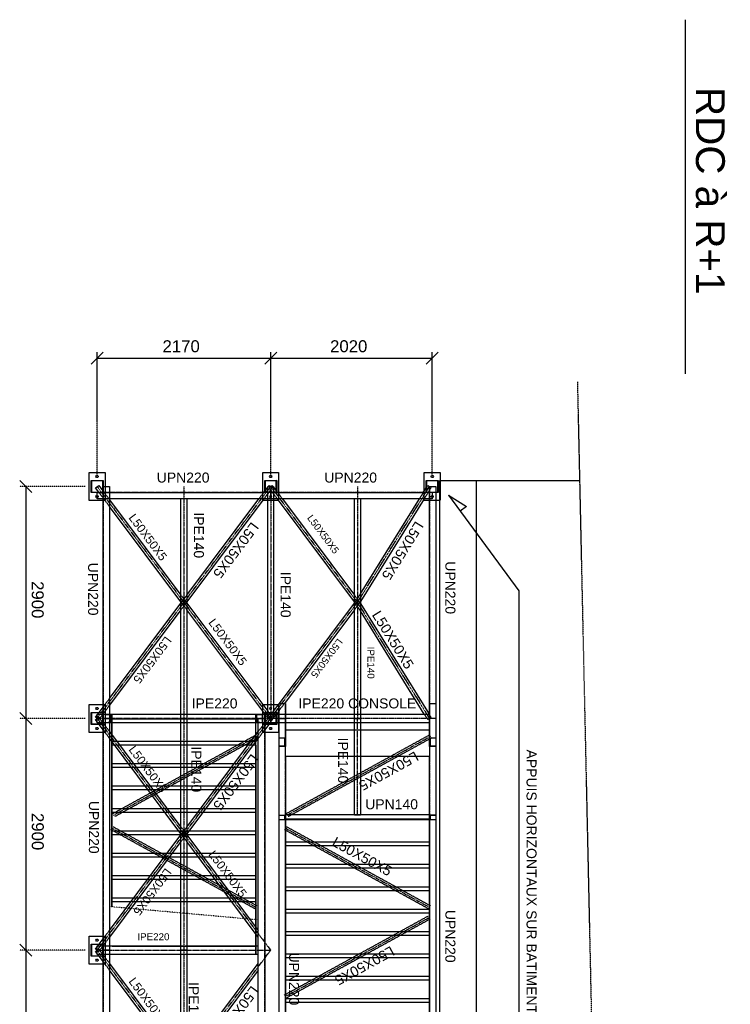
# Model space of a CAD drawing. Header units: millimetres. Extents: x -6159 to 201309, y -25780 to 10326.
# Tile 36 of 128: x 32695 to 33583, y -23142 to -21910. Entities that reach past the tile are written whole.
import ezdxf

# ---------------------------------------------------------------- set-up
doc = ezdxf.new("R2010")
doc.units = ezdxf.units.MM
for name, pattern in [('CENTER', [2, 1.25, -0.25, 0.25, -0.25]), ('DASHED', [0.75, 0.5, -0.25]), ('DOTTED', [0.3, 0.05, -0.25]), ('PHANTOM', [2.5, 1.25, -0.25, 0.25, -0.25, 0.25, -0.25])]:
    doc.linetypes.add(name, pattern=pattern)
for name, color, linetype in [('STRUCAD_01', 4, 'Continuous'), ('STRUCAD_05', 5, 'CENTER'), ('STRUCAD_10', 7, 'DASHED'), ('STRUCAD_15', 7, 'PHANTOM'), ('STRUCADDIM', 7, 'Continuous'), ('STRUCADDTX', 3, 'Continuous'), ('STRUCADSTK', 2, 'Continuous')]:
    doc.layers.add(name, color=color, linetype=linetype)
doc.styles.get("Standard").update_dxf_attribs({"font": 'arial.ttf'})

msp = doc.modelspace()

# ---------------------------------------------------------------- linework, layer by layer
at = {"layer": 'STRUCAD_01', "color": 4, "linetype": 'Continuous'}
for p, q in [((33526.863, -21910.257), (33526.863, -22353.247)), ((32781.543, -22511.727), (32781.543, -22476.727)), ((32781.543, -22476.727), (32801.543, -22476.727)), ((32784.043, -22501.727), (32784.043, -22486.727)), ((32784.043, -22486.727), (32799.043, -22486.727)), ((32798.543, -22487.227), (32784.543, -22487.227)), ((32784.543, -22487.227), (32784.543, -22501.227)), ((32790.103, -22481.727), (32790.823, -22480.482)), ((32790.823, -22482.972), (32790.103, -22481.727)), ((32790.823, -22480.482), (32792.263, -22480.482)), ((32792.263, -22482.972), (32790.823, -22482.972)), ((32792.263, -22480.482), (32792.983, -22481.727)), ((32792.983, -22481.727), (32792.263, -22482.972)), ((32799.043, -22486.727), (32798.543, -22487.227)), ((32798.543, -22487.227), (32799.043, -22486.727)), ((32798.543, -22501.227), (32798.543, -22487.227)), ((32799.043, -22486.727), (32799.043, -22501.727)), ((32801.543, -22476.727), (32801.543, -22494.227)), ((32998.543, -22501.727), (32998.543, -22476.727)), ((32998.543, -22476.727), (33018.543, -22476.727)), ((33001.043, -22501.727), (33001.043, -22486.727)), ((33001.043, -22486.727), (33016.043, -22486.727)), ((33015.543, -22487.227), (33001.543, -22487.227)), ((33001.543, -22487.227), (33001.543, -22501.227)), ((33007.103, -22481.727), (33007.823, -22480.482)), ((33007.823, -22482.972), (33007.103, -22481.727)), ((33007.823, -22480.482), (33009.263, -22480.482)), ((33009.263, -22482.972), (33007.823, -22482.972)), ((33009.263, -22480.482), (33009.983, -22481.727)), ((33009.983, -22481.727), (33009.263, -22482.972)), ((33016.043, -22486.727), (33015.543, -22487.227)), ((33015.543, -22487.227), (33016.043, -22486.727)), ((33015.543, -22501.227), (33015.543, -22487.227)), ((33016.043, -22486.727), (33016.043, -22501.727)), ((33018.543, -22476.727), (33018.543, -22501.727)), ((33200.543, -22499.957), (33200.543, -22476.727)), ((33200.543, -22476.727), (33220.543, -22476.727)), ((33203.043, -22501.727), (33203.043, -22486.727)), ((33203.043, -22486.727), (33218.043, -22486.727)), ((33217.543, -22487.227), (33203.543, -22487.227)), ((33203.543, -22487.227), (33203.543, -22501.227)), ((33209.103, -22481.727), (33209.823, -22480.482)), ((33209.823, -22482.972), (33209.103, -22481.727)), ((33209.823, -22480.482), (33211.263, -22480.482)), ((33211.263, -22482.972), (33209.823, -22482.972)), ((33211.263, -22480.482), (33211.983, -22481.727)), ((33211.983, -22481.727), (33211.263, -22482.972)), ((33218.043, -22486.727), (33217.543, -22487.227)), ((33217.543, -22487.227), (33218.043, -22486.727)), ((33217.543, -22501.227), (33217.543, -22487.227)), ((33218.043, -22486.727), (33218.043, -22501.727)), ((33220.043, -24527.327), (33220.043, -22486.727)), ((33220.043, -22486.727), (33394.843, -22486.727)), ((33220.543, -22476.727), (33220.543, -22486.727)), ((32789.543, -22495.727), (32793.543, -22492.727)), ((32793.658, -22501.227), (32789.543, -22495.727)), ((32793.543, -22492.727), (32798.543, -22499.407)), ((32799.043, -22494.227), (32807.043, -22494.227)), ((32807.043, -22494.227), (32807.043, -22784.227)), ((32999.808, -22501.727), (33001.043, -22500.077)), ((33001.543, -22499.407), (33004.893, -22494.932)), ((33004.893, -22494.227), (33012.193, -22494.227)), ((33004.893, -22501.227), (33004.893, -22494.227)), ((33005.423, -22494.227), (33006.543, -22492.727)), ((33006.543, -22492.727), (33008.543, -22494.227)), ((33008.543, -22494.227), (33010.543, -22492.727)), ((33010.543, -22492.727), (33011.663, -22494.227)), ((33012.193, -22494.227), (33012.193, -22501.227)), ((33012.193, -22494.932), (33015.543, -22499.407)), ((33016.043, -22500.077), (33017.278, -22501.727)), ((33199.443, -22501.727), (33203.043, -22495.932)), ((33203.543, -22495.127), (33204.918, -22492.907)), ((33204.918, -22492.907), (33207.043, -22494.227)), ((33207.043, -22498.967), (33205.643, -22501.227)), ((33207.043, -22494.227), (33215.043, -22494.227)), ((33207.043, -22501.227), (33207.043, -22494.227)), ((33215.043, -22494.227), (33215.043, -22501.227)), ((32799.043, -22511.727), (32781.543, -22511.727)), ((32799.043, -22501.727), (32784.043, -22501.727)), ((32784.543, -22501.227), (32798.543, -22501.227)), ((32790.103, -22506.727), (32790.823, -22505.482)), ((32790.823, -22507.972), (32790.103, -22506.727)), ((32790.823, -22505.482), (32791.543, -22505.482)), ((32791.543, -22507.972), (32790.823, -22507.972)), ((32791.543, -22509.727), (32791.543, -22501.727)), ((32791.543, -22501.727), (33001.043, -22501.727)), ((33008.543, -22509.727), (32791.543, -22509.727)), ((32799.043, -22784.227), (32799.043, -22501.727)), ((32807.043, -22509.727), (32807.043, -23364.227)), ((32807.043, -22510.767), (32896.393, -22630.177)), ((32896.393, -22784.227), (32896.393, -22509.727)), ((32903.693, -22630.177), (32993.823, -22509.727)), ((33000.068, -22509.727), (32903.693, -22638.522)), ((32903.693, -22509.727), (32903.693, -22784.227)), ((33004.893, -22511.727), (32998.573, -22511.727)), ((33016.043, -22501.727), (33001.043, -22501.727)), ((33001.543, -22501.227), (33015.543, -22501.227)), ((33004.893, -22776.727), (33004.893, -22501.727)), ((33008.543, -22509.727), (33008.543, -22501.727)), ((33008.543, -22501.727), (33203.043, -22501.727)), ((33008.543, -22501.727), (33008.543, -22509.727)), ((33210.543, -22509.727), (33008.543, -22509.727)), ((33012.193, -22501.727), (33012.193, -22776.727)), ((33018.513, -22511.727), (33012.193, -22511.727)), ((33113.393, -22638.522), (33017.018, -22509.727)), ((33023.263, -22509.727), (33113.393, -22630.177)), ((33113.393, -22784.227), (33113.393, -22509.727)), ((33120.693, -22628.607), (33194.478, -22509.727)), ((33200.363, -22509.727), (33120.693, -22638.087)), ((33120.693, -22509.727), (33120.693, -22784.227)), ((33200.543, -22511.727), (33200.543, -22509.727)), ((33207.043, -22511.727), (33200.543, -22511.727)), ((33218.043, -22501.727), (33203.043, -22501.727)), ((33203.543, -22501.227), (33217.543, -22501.227)), ((33207.043, -22765.382), (33207.043, -22501.727)), ((33210.543, -22501.727), (33210.543, -22509.727)), ((33215.043, -22501.727), (33215.043, -22765.382)), ((33220.043, -22511.727), (33215.043, -22511.727)), ((32896.393, -22638.522), (32807.043, -22519.112)), ((32807.043, -22759.342), (32896.393, -22639.932)), ((32896.393, -22648.277), (32807.043, -22767.687)), ((32903.693, -22639.932), (33004.893, -22775.177)), ((33001.043, -22778.377), (32903.693, -22648.277)), ((33019.523, -22765.382), (33113.393, -22639.932)), ((33113.393, -22648.277), (33025.768, -22765.382)), ((33120.693, -22640.367), (33206.573, -22778.727)), ((33200.688, -22778.727), (33120.693, -22649.847)), ((32781.543, -22801.727), (32781.543, -22766.727)), ((32781.543, -22766.727), (32799.043, -22766.727)), ((32790.103, -22771.727), (32790.823, -22770.482)), ((32790.823, -22772.972), (32790.103, -22771.727)), ((32790.823, -22770.482), (32792.263, -22770.482)), ((32792.263, -22770.482), (32792.983, -22771.727)), ((32792.983, -22771.727), (32792.263, -22772.972)), ((32794.033, -22776.727), (32799.043, -22770.032)), ((32998.573, -22766.727), (33004.893, -22766.727)), ((33012.193, -22775.177), (33019.043, -22766.022)), ((33012.193, -22766.727), (33018.513, -22766.727)), ((33019.043, -22808.407), (33019.043, -22765.382)), ((33019.043, -22765.382), (33027.043, -22765.382)), ((33027.043, -22765.382), (33027.043, -22808.407)), ((33207.043, -22765.382), (33215.043, -22765.382)), ((33207.043, -22808.407), (33207.043, -22765.382)), ((33215.043, -22765.382), (33215.043, -22808.407)), ((32784.043, -22791.727), (32784.043, -22776.727)), ((32784.043, -22776.727), (32799.043, -22776.727)), ((32798.543, -22777.227), (32784.543, -22777.227)), ((32784.543, -22777.227), (32784.543, -22791.227)), ((32789.543, -22782.727), (32791.543, -22780.052)), ((32791.543, -22784.227), (32789.543, -22782.727)), ((32789.543, -22785.727), (32791.543, -22784.227)), ((32792.263, -22772.972), (32790.823, -22772.972)), ((32791.543, -22789.727), (32791.543, -22778.727)), ((32791.543, -22778.727), (32798.543, -22778.727)), ((32792.538, -22778.727), (32793.658, -22777.227)), ((32799.043, -22776.727), (32798.543, -22777.227)), ((32798.543, -22777.227), (32799.043, -22776.727)), ((32798.543, -22791.227), (32798.543, -22777.227)), ((32799.043, -22776.727), (32799.043, -22791.727)), ((32799.043, -22778.727), (33001.043, -22778.727)), ((32799.043, -22784.227), (32807.043, -22784.227)), ((32807.043, -22784.227), (32799.043, -22784.227)), ((32807.043, -22784.227), (32807.043, -23019.657)), ((32903.693, -22784.227), (32896.393, -22784.227)), ((32896.393, -22784.227), (32903.693, -22784.227)), ((32896.393, -23074.227), (32896.393, -22784.227)), ((32903.693, -22784.227), (32903.693, -23074.227)), ((32993.043, -22784.227), (33001.043, -22784.227)), ((32993.043, -23358.727), (32993.043, -22784.227)), ((32998.543, -22778.727), (32998.543, -22775.037)), ((33001.043, -22791.727), (33001.043, -22776.727)), ((33001.043, -22776.727), (33016.043, -22776.727)), ((33001.043, -22784.227), (33001.043, -23356.727)), ((33015.543, -22777.227), (33001.543, -22777.227)), ((33001.543, -22777.227), (33001.543, -22791.227)), ((33001.543, -22778.727), (33008.543, -22778.727)), ((33004.893, -22784.227), (33004.893, -22777.227)), ((33012.193, -22784.227), (33004.893, -22784.227)), ((33008.543, -22789.727), (33008.543, -22778.727)), ((33008.543, -22778.727), (33015.543, -22778.727)), ((33008.543, -22778.727), (33008.543, -22789.727)), ((33012.193, -22777.227), (33012.193, -22784.227)), ((33016.043, -22776.727), (33015.543, -22777.227)), ((33015.543, -22777.227), (33016.043, -22776.727)), ((33015.543, -22791.227), (33015.543, -22777.227)), ((33019.043, -22774.367), (33016.043, -22778.377)), ((33016.043, -22776.727), (33016.043, -22791.727)), ((33016.043, -22778.727), (33019.043, -22778.727)), ((33018.543, -22775.037), (33018.543, -22778.727)), ((33027.043, -22778.727), (33207.043, -22778.727)), ((33120.693, -22784.227), (33113.393, -22784.227)), ((33207.043, -22778.727), (33207.043, -22789.727)), ((32799.043, -22791.727), (32784.043, -22791.727)), ((32784.543, -22791.227), (32798.543, -22791.227)), ((32791.543, -22788.402), (32789.543, -22785.727)), ((32790.103, -22796.727), (32790.823, -22795.482)), ((32790.823, -22795.482), (32792.263, -22795.482)), ((32798.543, -22789.727), (32791.543, -22789.727)), ((32792.263, -22795.482), (32792.983, -22796.727)), ((32793.658, -22791.227), (32792.538, -22789.727)), ((32799.043, -22798.422), (32794.033, -22791.727)), ((33001.043, -22789.727), (32799.043, -22789.727)), ((32799.043, -23074.227), (32799.043, -22791.727)), ((32810.043, -22804.777), (32810.043, -22789.727)), ((32810.043, -22789.727), (32810.043, -22804.777)), ((32990.043, -22804.777), (32990.043, -22789.727)), ((33006.053, -22791.727), (33001.043, -22798.422)), ((33016.043, -22791.727), (33001.043, -22791.727)), ((33008.543, -22789.727), (33001.543, -22789.727)), ((33001.543, -22791.227), (33015.543, -22791.227)), ((33007.548, -22789.727), (33006.428, -22791.227)), ((33007.103, -22796.727), (33007.823, -22795.482)), ((33007.823, -22795.482), (33009.263, -22795.482)), ((33015.543, -22789.727), (33008.543, -22789.727)), ((33009.263, -22795.482), (33009.983, -22796.727)), ((33019.043, -22789.727), (33016.043, -22789.727)), ((33018.543, -22789.727), (33018.543, -22801.727)), ((33207.043, -22789.727), (33027.043, -22789.727)), ((33113.393, -22798.727), (33113.393, -22789.727)), ((33120.693, -22789.727), (33120.693, -22798.727)), ((32799.043, -22801.727), (32781.543, -22801.727)), ((32790.823, -22797.972), (32790.103, -22796.727)), ((32792.263, -22797.972), (32790.823, -22797.972)), ((32792.983, -22796.727), (32792.263, -22797.972)), ((32807.043, -22800.767), (32896.393, -22920.177)), ((32903.693, -22920.177), (32993.043, -22800.767)), ((33018.543, -22801.727), (33001.043, -22801.727)), ((33007.823, -22797.972), (33007.103, -22796.727)), ((33009.263, -22797.972), (33007.823, -22797.972)), ((33009.983, -22796.727), (33009.263, -22797.972)), ((33019.043, -22808.867), (33019.043, -22808.407)), ((33019.043, -22808.407), (33027.043, -22808.407)), ((33019.043, -22818.712), (33019.043, -22808.867)), ((33026.143, -22809.172), (33019.043, -22808.867)), ((33027.043, -22798.727), (33207.043, -22798.727)), ((33027.043, -22808.407), (33027.043, -22819.172)), ((33207.043, -22798.727), (33207.043, -22808.407)), ((33207.043, -22819.172), (33207.043, -22808.407)), ((33207.043, -22808.407), (33215.043, -22808.407)), ((33215.043, -22808.867), (33207.943, -22809.172)), ((33215.043, -22808.407), (33215.043, -22818.712)), ((33215.043, -22808.407), (33215.043, -22808.867)), ((32896.393, -22928.522), (32807.043, -22809.112)), ((32810.043, -22817.727), (32810.043, -22813.122)), ((32810.043, -22813.122), (32810.043, -23019.927)), ((32813.488, -22817.727), (32810.043, -22817.727)), ((32810.043, -22845.727), (32810.043, -22817.727)), ((32896.393, -22817.727), (32819.733, -22817.727)), ((32993.043, -22809.112), (32903.693, -22928.522)), ((32980.353, -22817.727), (32903.693, -22817.727)), ((32990.043, -22817.727), (32986.598, -22817.727)), ((32990.043, -23045.332), (32990.043, -22813.122)), ((32990.043, -22817.727), (32990.043, -22845.727)), ((33019.043, -22818.712), (33026.143, -22818.407)), ((33019.043, -22819.172), (33019.043, -22818.712)), ((33019.043, -22905.352), (33019.043, -22819.172)), ((33027.043, -22819.172), (33019.043, -22819.172)), ((33026.143, -22818.407), (33026.143, -22809.172)), ((33027.043, -22831.727), (33027.043, -22811.457)), ((33207.043, -22811.457), (33207.043, -22831.727)), ((33215.043, -22819.172), (33207.043, -22819.172)), ((33207.943, -22809.172), (33207.943, -22818.407)), ((33207.943, -22818.407), (33215.043, -22818.712)), ((33215.043, -22818.712), (33215.043, -22819.172)), ((33215.043, -22819.172), (33215.043, -22905.352)), ((33027.043, -22831.727), (33027.043, -22905.352)), ((33207.043, -22831.727), (33027.043, -22831.727)), ((33113.393, -22905.352), (33113.393, -22831.727)), ((33120.693, -22831.727), (33120.693, -22905.352)), ((33207.043, -22905.352), (33207.043, -22831.727)), ((32834.438, -22845.727), (32810.043, -22845.727)), ((32810.043, -22873.727), (32810.043, -22845.727)), ((32896.393, -22845.727), (32840.683, -22845.727)), ((32959.403, -22845.727), (32903.693, -22845.727)), ((32990.043, -22845.727), (32965.648, -22845.727)), ((32990.043, -22845.727), (32990.043, -22873.727)), ((32855.393, -22873.727), (32810.043, -22873.727)), ((32810.043, -22901.727), (32810.043, -22873.727)), ((32896.393, -22873.727), (32861.638, -22873.727)), ((32938.448, -22873.727), (32903.693, -22873.727)), ((32990.043, -22873.727), (32944.693, -22873.727)), ((32990.043, -22873.727), (32990.043, -22901.727)), ((32876.343, -22901.727), (32810.043, -22901.727)), ((32810.043, -22929.727), (32810.043, -22901.727)), ((32896.393, -22901.727), (32882.588, -22901.727)), ((32917.498, -22901.727), (32903.693, -22901.727)), ((32990.043, -22901.727), (32923.743, -22901.727)), ((32990.043, -22901.727), (32990.043, -22929.727)), ((33019.043, -23358.727), (33019.043, -22905.352)), ((33019.043, -22905.352), (33027.043, -22905.352)), ((33027.043, -22910.352), (33027.043, -22904.352)), ((33027.043, -22904.352), (33207.043, -22904.352)), ((33027.043, -22905.352), (33027.043, -23358.727)), ((33120.693, -22905.352), (33113.393, -22905.352)), ((33207.043, -22904.352), (33207.043, -22905.352)), ((33207.043, -23358.727), (33207.043, -22905.352)), ((33215.043, -22905.352), (33207.043, -22905.352)), ((33215.043, -22905.352), (33215.043, -23358.727)), ((33207.043, -22910.352), (33027.043, -22910.352)), ((33027.043, -22938.727), (33027.043, -22910.727)), ((33027.043, -22910.727), (33207.043, -22910.727)), ((33207.043, -22910.727), (33207.043, -22943.727)), ((32807.043, -23049.342), (32896.393, -22929.932)), ((32896.393, -22929.727), (32810.043, -22929.727)), ((32810.043, -22957.727), (32810.043, -22929.727)), ((32990.043, -22929.727), (32903.693, -22929.727)), ((32903.693, -22929.932), (32993.043, -23049.342)), ((32990.043, -22929.727), (32990.043, -22957.727)), ((32896.393, -22938.277), (32807.043, -23057.687)), ((32993.043, -23057.687), (32903.693, -22938.277)), ((33027.043, -22966.727), (33027.043, -22938.727)), ((33027.043, -22938.727), (33207.043, -22938.727)), ((33207.043, -22938.727), (33207.043, -22971.727)), ((32875.593, -22957.727), (32810.043, -22957.727)), ((32810.043, -22985.727), (32810.043, -22957.727)), ((32896.393, -22957.727), (32881.838, -22957.727)), ((32918.248, -22957.727), (32903.693, -22957.727)), ((32990.043, -22957.727), (32924.493, -22957.727)), ((32990.043, -22957.727), (32990.043, -22985.727)), ((33027.043, -22994.727), (33027.043, -22966.727)), ((33027.043, -22966.727), (33207.043, -22966.727)), ((33207.043, -22966.727), (33207.043, -22999.727)), ((32854.643, -22985.727), (32810.043, -22985.727)), ((32810.043, -23013.727), (32810.043, -22985.727)), ((32896.393, -22985.727), (32860.888, -22985.727)), ((32939.198, -22985.727), (32903.693, -22985.727)), ((32990.043, -22985.727), (32945.443, -22985.727)), ((32990.043, -22985.727), (32990.043, -23013.727)), ((33027.043, -23022.727), (33027.043, -22994.727)), ((33027.043, -22994.727), (33207.043, -22994.727)), ((33207.043, -22994.727), (33207.043, -23027.727)), ((32833.693, -23013.727), (32810.043, -23013.727)), ((32810.043, -23019.927), (32810.043, -23013.727)), ((32896.393, -23013.727), (32839.938, -23013.727)), ((32960.148, -23013.727), (32903.693, -23013.727)), ((32990.043, -23013.727), (32966.393, -23013.727)), ((32990.043, -23013.727), (32990.043, -23041.727)), ((33027.043, -23050.727), (33027.043, -23022.727)), ((33027.043, -23022.727), (33207.043, -23022.727)), ((33207.043, -23022.727), (33207.043, -23055.727)), ((32990.043, -23079.727), (32990.043, -23036.012)), ((32990.043, -23041.727), (32990.043, -23045.332)), ((32990.043, -23068.727), (32990.043, -23053.677)), ((32990.043, -23053.677), (32990.043, -23068.727)), ((33027.043, -23078.727), (33027.043, -23050.727)), ((33027.043, -23050.727), (33207.043, -23050.727)), ((33207.043, -23050.727), (33207.043, -23083.727)), ((32781.543, -23091.727), (32781.543, -23056.727)), ((32781.543, -23056.727), (32799.043, -23056.727)), ((32784.043, -23081.727), (32784.043, -23066.727)), ((32784.043, -23066.727), (32799.043, -23066.727)), ((32798.543, -23067.227), (32784.543, -23067.227)), ((32784.543, -23067.227), (32784.543, -23081.227)), ((32790.103, -23061.727), (32790.823, -23060.482)), ((32790.823, -23062.972), (32790.103, -23061.727)), ((32790.823, -23060.482), (32792.263, -23060.482)), ((32792.263, -23062.972), (32790.823, -23062.972)), ((32792.263, -23060.482), (32792.983, -23061.727)), ((32792.983, -23061.727), (32792.263, -23062.972)), ((32792.538, -23068.727), (32793.658, -23067.227)), ((32794.033, -23066.727), (32799.043, -23060.032)), ((32799.043, -23066.727), (32798.543, -23067.227)), ((32798.543, -23067.227), (32799.043, -23066.727)), ((32798.543, -23081.227), (32798.543, -23067.227)), ((32799.043, -23066.727), (32799.043, -23081.727)), ((32789.543, -23072.727), (32791.543, -23070.052)), ((32791.543, -23074.227), (32789.543, -23072.727)), ((32789.543, -23075.727), (32791.543, -23074.227)), ((32791.543, -23078.402), (32789.543, -23075.727)), ((32791.543, -23079.727), (32791.543, -23068.727)), ((32791.543, -23068.727), (32798.543, -23068.727)), ((32798.543, -23079.727), (32791.543, -23079.727)), ((32793.658, -23081.227), (32792.538, -23079.727)), ((32799.043, -23068.727), (32993.043, -23068.727)), ((32799.043, -23074.227), (32807.043, -23074.227)), ((32807.043, -23074.227), (32799.043, -23074.227)), ((32993.043, -23079.727), (32799.043, -23079.727)), ((32903.693, -23074.227), (32896.393, -23074.227)), ((32896.393, -23074.227), (32903.693, -23074.227)), ((32896.393, -23364.227), (32896.393, -23074.227)), ((32903.693, -23074.227), (32903.693, -23364.227)), ((33027.043, -23106.727), (33027.043, -23078.727)), ((33027.043, -23078.727), (33207.043, -23078.727)), ((33207.043, -23078.727), (33207.043, -23111.727)), ((32799.043, -23091.727), (32781.543, -23091.727)), ((32799.043, -23081.727), (32784.043, -23081.727)), ((32784.543, -23081.227), (32798.543, -23081.227)), ((32790.103, -23086.727), (32790.823, -23085.482)), ((32790.823, -23087.972), (32790.103, -23086.727)), ((32790.823, -23085.482), (32792.263, -23085.482)), ((32792.263, -23087.972), (32790.823, -23087.972)), ((32792.263, -23085.482), (32792.983, -23086.727)), ((32792.983, -23086.727), (32792.263, -23087.972)), ((32799.043, -23088.422), (32794.033, -23081.727)), ((32799.043, -23364.227), (32799.043, -23081.727)), ((32807.043, -23090.767), (32896.393, -23210.177)), ((32903.693, -23210.177), (32993.043, -23090.767)), ((32896.393, -23218.522), (32807.043, -23099.112)), ((32993.043, -23099.112), (32903.693, -23218.522)), ((33027.043, -23134.727), (33027.043, -23106.727)), ((33027.043, -23106.727), (33207.043, -23106.727)), ((33207.043, -23106.727), (33207.043, -23139.727)), ((33027.043, -23162.727), (33027.043, -23134.727)), ((33027.043, -23134.727), (33207.043, -23134.727)), ((33207.043, -23134.727), (33207.043, -23167.727))]:
    msp.add_line(p, q, dxfattribs=at)
at = {"layer": 'STRUCAD_01', "color": 4, "linetype": 'PHANTOM'}
msp.add_line((33392.118, -22363.147), (33467.458, -25780.282), dxfattribs=at)
at = {"layer": 'STRUCAD_05', "color": 5, "linetype": 'CENTER'}
for p, q in [((32791.543, -22494.227), (32900.043, -22639.227)), ((32791.543, -22494.227), (32900.043, -22639.227)), ((32799.043, -22494.227), (32799.043, -22784.227)), ((32799.043, -22494.227), (32799.043, -22784.227)), ((32900.043, -22494.227), (32900.043, -22784.227)), ((32900.043, -22494.227), (32900.043, -22784.227)), ((32900.043, -22639.227), (33008.543, -22494.227)), ((32900.043, -22639.227), (33008.543, -22494.227)), ((33008.543, -22494.227), (33008.543, -22784.227)), ((33008.543, -22494.227), (33008.543, -22784.227)), ((33008.543, -22494.227), (33117.043, -22639.227)), ((33008.543, -22494.227), (33117.043, -22639.227)), ((33117.043, -22494.227), (33117.043, -22784.227)), ((33117.043, -22494.227), (33117.043, -22784.227)), ((33117.043, -22639.227), (33207.043, -22494.227)), ((33117.043, -22639.227), (33207.043, -22494.227)), ((33207.043, -22494.227), (33207.043, -22905.352)), ((33207.043, -22494.227), (33207.043, -22784.227)), ((33008.543, -22501.727), (32791.543, -22501.727)), ((33008.543, -22501.727), (32791.543, -22501.727)), ((33210.543, -22501.727), (33008.543, -22501.727)), ((33210.543, -22501.727), (33008.543, -22501.727)), ((32791.543, -22784.227), (32900.043, -22639.227)), ((32791.543, -22784.227), (32900.043, -22639.227)), ((32900.043, -22639.227), (33008.543, -22784.227)), ((32900.043, -22639.227), (33008.543, -22784.227)), ((33008.543, -22784.227), (33117.043, -22639.227)), ((33008.543, -22784.227), (33117.043, -22639.227)), ((33117.043, -22639.227), (33207.043, -22784.227)), ((33117.043, -22639.227), (33207.043, -22784.227)), ((33027.043, -22808.407), (33027.043, -22765.382)), ((33207.043, -22765.382), (33207.043, -22808.407)), ((33008.543, -22784.227), (32791.543, -22784.227)), ((33008.543, -22784.227), (32791.543, -22784.227)), ((32791.543, -22784.227), (32900.043, -22929.227)), ((32799.043, -22784.227), (32799.043, -23074.227)), ((32900.043, -22784.227), (32900.043, -23074.227)), ((32900.043, -22929.227), (33008.543, -22784.227)), ((33001.043, -23364.227), (33001.043, -22784.227)), ((33207.043, -22784.227), (33008.543, -22784.227)), ((33207.043, -22784.227), (33008.543, -22784.227)), ((33027.043, -22905.352), (33027.043, -22784.227)), ((33117.043, -22905.352), (33117.043, -22784.227)), ((32812.153, -22905.272), (32992.153, -22806.352)), ((33029.153, -22905.272), (33209.153, -22806.352)), ((32990.043, -22817.727), (32810.043, -22817.727)), ((33207.043, -22831.727), (33027.043, -22831.727)), ((32990.043, -22845.727), (32810.043, -22845.727)), ((32990.043, -22873.727), (32810.043, -22873.727)), ((32990.043, -22901.727), (32810.043, -22901.727)), ((33027.043, -23358.727), (33027.043, -22905.352)), ((33207.043, -22905.352), (33207.043, -23358.727)), ((33027.043, -22910.352), (33207.043, -22910.352)), ((32791.543, -23074.227), (32900.043, -22929.227)), ((32810.043, -22921.492), (32990.043, -23020.412)), ((32990.043, -22929.727), (32810.043, -22929.727)), ((32900.043, -22929.227), (33008.543, -23074.227)), ((33027.043, -22921.492), (33207.043, -23020.412)), ((33207.043, -22943.727), (33027.043, -22943.727)), ((32990.043, -22957.727), (32810.043, -22957.727)), ((33207.043, -22971.727), (33027.043, -22971.727)), ((32990.043, -22985.727), (32810.043, -22985.727)), ((33207.043, -22999.727), (33027.043, -22999.727)), ((32990.043, -23013.727), (32810.043, -23013.727)), ((33207.043, -23027.727), (33027.043, -23027.727)), ((33026.868, -23132.172), (33206.868, -23033.252)), ((33207.043, -23055.727), (33027.043, -23055.727)), ((32791.543, -23074.227), (33008.543, -23074.227)), ((32791.543, -23074.227), (32900.043, -23219.227)), ((32799.043, -23074.227), (32799.043, -23364.227)), ((32990.043, -23069.727), (32810.043, -23069.727)), ((32900.043, -23074.227), (32900.043, -23364.227)), ((32900.043, -23219.227), (33008.543, -23074.227)), ((33207.043, -23083.727), (33027.043, -23083.727)), ((33207.043, -23111.727), (33027.043, -23111.727)), ((33207.043, -23139.727), (33027.043, -23139.727))]:
    msp.add_line(p, q, dxfattribs=at)
at = {"layer": 'STRUCAD_10', "color": 7, "linetype": 'DASHED'}
for p, q in [((33220.543, -22486.727), (33220.543, -22511.727)), ((33265.843, -24527.327), (33265.843, -22486.727)), ((32798.543, -22499.407), (32807.043, -22510.767)), ((32801.543, -22494.227), (32801.543, -22511.727)), ((33010.543, -22495.727), (33000.068, -22509.727)), ((33001.043, -22500.077), (33001.543, -22499.407)), ((33004.893, -22494.932), (33005.423, -22494.227)), ((33006.543, -22495.727), (33008.543, -22494.227)), ((33017.018, -22509.727), (33006.543, -22495.727)), ((33008.543, -22494.227), (33010.543, -22495.727)), ((33011.663, -22494.227), (33012.193, -22494.932)), ((33015.543, -22499.407), (33016.043, -22500.077)), ((33200.543, -22509.727), (33200.543, -22499.957)), ((33203.043, -22495.932), (33203.543, -22495.127)), ((33207.043, -22494.227), (33209.168, -22495.547)), ((33209.168, -22495.547), (33207.043, -22498.967)), ((32791.543, -22505.482), (32792.263, -22505.482)), ((32792.263, -22507.972), (32791.543, -22507.972)), ((32792.263, -22505.482), (32792.983, -22506.727)), ((32792.983, -22506.727), (32792.263, -22507.972)), ((32807.043, -22519.112), (32793.658, -22501.227)), ((32801.543, -22511.727), (32799.043, -22511.727)), ((32993.823, -22509.727), (32999.808, -22501.727)), ((32998.543, -22511.727), (32998.543, -22501.727)), ((32998.573, -22511.727), (32998.543, -22511.727)), ((33004.893, -22501.727), (33004.893, -22501.227)), ((33012.193, -22511.727), (33004.893, -22511.727)), ((33007.103, -22506.727), (33007.823, -22505.482)), ((33007.823, -22507.972), (33007.103, -22506.727)), ((33007.823, -22505.482), (33009.263, -22505.482)), ((33009.263, -22507.972), (33007.823, -22507.972)), ((33009.263, -22505.482), (33009.983, -22506.727)), ((33009.983, -22506.727), (33009.263, -22507.972)), ((33012.193, -22501.227), (33012.193, -22501.727)), ((33017.278, -22501.727), (33023.263, -22509.727)), ((33018.543, -22511.727), (33018.513, -22511.727)), ((33018.543, -22501.727), (33018.543, -22511.727)), ((33194.478, -22509.727), (33199.443, -22501.727)), ((33205.643, -22501.227), (33200.363, -22509.727)), ((33207.043, -22501.727), (33207.043, -22501.227)), ((33215.043, -22511.727), (33207.043, -22511.727)), ((33209.103, -22506.727), (33209.823, -22505.482)), ((33209.823, -22507.972), (33209.103, -22506.727)), ((33209.823, -22505.482), (33211.263, -22505.482)), ((33211.263, -22507.972), (33209.823, -22507.972)), ((33211.263, -22505.482), (33211.983, -22506.727)), ((33211.983, -22506.727), (33211.263, -22507.972)), ((33215.043, -22501.227), (33215.043, -22501.727)), ((33220.543, -22511.727), (33220.043, -22511.727)), ((32896.393, -22630.177), (32902.043, -22637.727)), ((32898.043, -22637.727), (32903.693, -22630.177)), ((33113.393, -22630.177), (33119.043, -22637.727)), ((33114.918, -22637.907), (33120.693, -22628.607)), ((32896.393, -22639.932), (32898.043, -22637.727)), ((32898.043, -22640.727), (32896.393, -22638.522)), ((32902.043, -22640.727), (32896.393, -22648.277)), ((32898.043, -22640.727), (32902.043, -22637.727)), ((32902.043, -22640.727), (32898.043, -22637.727)), ((32902.043, -22637.727), (32898.043, -22640.727)), ((32898.043, -22637.727), (32902.043, -22640.727)), ((32903.693, -22648.277), (32898.043, -22640.727)), ((32902.043, -22637.727), (32903.693, -22639.932)), ((32903.693, -22638.522), (32902.043, -22640.727)), ((33113.393, -22639.932), (33115.043, -22637.727)), ((33115.043, -22640.727), (33113.393, -22638.522)), ((33119.043, -22640.727), (33113.393, -22648.277)), ((33119.168, -22640.547), (33114.918, -22637.907)), ((33114.918, -22640.547), (33119.168, -22637.907)), ((33120.693, -22649.847), (33114.918, -22640.547)), ((33119.043, -22637.727), (33115.043, -22640.727)), ((33115.043, -22637.727), (33119.043, -22640.727)), ((33119.168, -22637.907), (33120.693, -22640.367)), ((33120.693, -22638.087), (33119.168, -22640.547)), ((32799.043, -22770.032), (32807.043, -22759.342)), ((32807.043, -22767.687), (32793.543, -22785.727)), ((32799.043, -22766.727), (32801.543, -22766.727)), ((32801.543, -22766.727), (32801.543, -22801.727)), ((32998.543, -22775.037), (32998.543, -22766.727)), ((32998.543, -22766.727), (32998.573, -22766.727)), ((33004.893, -22766.727), (33012.193, -22766.727)), ((33007.103, -22771.727), (33007.823, -22770.482)), ((33007.823, -22772.972), (33007.103, -22771.727)), ((33007.823, -22770.482), (33009.263, -22770.482)), ((33009.263, -22770.482), (33009.983, -22771.727)), ((33009.983, -22771.727), (33009.263, -22772.972)), ((33018.513, -22766.727), (33018.543, -22766.727)), ((33018.543, -22766.727), (33018.543, -22775.037)), ((33019.043, -22766.022), (33019.523, -22765.382)), ((33025.768, -22765.382), (33019.043, -22774.367)), ((32791.543, -22780.052), (32792.538, -22778.727)), ((32791.543, -22784.227), (32793.543, -22782.727)), ((32793.543, -22785.727), (32791.543, -22784.227)), ((32793.543, -22782.727), (32807.043, -22800.767)), ((32793.658, -22777.227), (32794.033, -22776.727)), ((32798.543, -22778.727), (32799.043, -22778.727)), ((32802.043, -22779.647), (32802.043, -22779.197)), ((32802.043, -22779.197), (32810.043, -22779.197)), ((32802.043, -22789.727), (32802.043, -22779.647)), ((32809.143, -22779.942), (32802.043, -22779.647)), ((32809.143, -22788.982), (32809.143, -22779.942)), ((32810.043, -22779.197), (32810.043, -22789.727)), ((32990.043, -22789.727), (32990.043, -22779.197)), ((32990.043, -22779.197), (32998.043, -22779.197)), ((32998.043, -22779.647), (32990.943, -22779.942)), ((32990.943, -22779.942), (32990.943, -22788.982)), ((32993.043, -22800.767), (33006.543, -22782.727)), ((32998.043, -22779.197), (32998.043, -22779.647)), ((32998.043, -22779.647), (32998.043, -22789.277)), ((32998.543, -22801.727), (32998.543, -22778.727)), ((33006.543, -22785.727), (33001.043, -22778.377)), ((33001.043, -22778.727), (33001.543, -22778.727)), ((33004.893, -22775.177), (33010.543, -22782.727)), ((33004.893, -22777.227), (33004.893, -22776.727)), ((33006.543, -22782.727), (33012.193, -22775.177)), ((33010.543, -22785.727), (33006.543, -22782.727)), ((33010.543, -22782.727), (33006.543, -22785.727)), ((33006.543, -22782.727), (33010.543, -22785.727)), ((33009.263, -22772.972), (33007.823, -22772.972)), ((33016.043, -22778.377), (33010.543, -22785.727)), ((33012.193, -22776.727), (33012.193, -22777.227)), ((33015.543, -22778.727), (33016.043, -22778.727)), ((33018.543, -22778.727), (33018.543, -22789.727)), ((33019.043, -22778.727), (33027.043, -22778.727)), ((33019.043, -22784.227), (33027.043, -22784.227)), ((33113.393, -22789.727), (33113.393, -22784.227)), ((33113.393, -22784.227), (33120.693, -22784.227)), ((33120.693, -22784.227), (33120.693, -22789.727)), ((33204.918, -22785.547), (33200.688, -22778.727)), ((33209.168, -22782.907), (33204.918, -22785.547)), ((33206.573, -22778.727), (33209.168, -22782.907)), ((33215.043, -22784.227), (33207.043, -22784.227)), ((32792.538, -22789.727), (32791.543, -22788.402)), ((32794.033, -22791.727), (32793.658, -22791.227)), ((32799.043, -22789.727), (32798.543, -22789.727)), ((32802.043, -22789.277), (32809.143, -22788.982)), ((32802.043, -22789.727), (32802.043, -22789.277)), ((32810.043, -22784.727), (32990.043, -22784.727)), ((32990.043, -22784.727), (32990.043, -22789.727)), ((32990.943, -22788.982), (32998.043, -22789.277)), ((32998.043, -22789.277), (32998.043, -22789.727)), ((33001.543, -22789.727), (33001.043, -22789.727)), ((33006.428, -22791.227), (33006.053, -22791.727)), ((33010.543, -22785.727), (33007.548, -22789.727)), ((33016.043, -22789.727), (33015.543, -22789.727)), ((33027.043, -22789.727), (33019.043, -22789.727)), ((32807.043, -22809.112), (32799.043, -22798.422)), ((32801.543, -22801.727), (32799.043, -22801.727)), ((32810.043, -22813.122), (32810.043, -22804.777)), ((32810.043, -22804.777), (32810.043, -22813.122)), ((32810.823, -22903.412), (32990.823, -22804.492)), ((32993.488, -22808.217), (32813.488, -22907.137)), ((32990.043, -22813.122), (32990.043, -22804.777)), ((33001.043, -22798.422), (32993.043, -22809.112)), ((33001.043, -22801.727), (32998.543, -22801.727)), ((33027.823, -22903.412), (33207.823, -22804.492)), ((33210.488, -22808.217), (33030.488, -22907.137)), ((33113.393, -22831.727), (33113.393, -22798.727)), ((33120.693, -22798.727), (33120.693, -22831.727)), ((32810.043, -22812.727), (32990.043, -22812.727)), ((32819.733, -22817.727), (32813.488, -22817.727)), ((32903.693, -22817.727), (32896.393, -22817.727)), ((32986.598, -22817.727), (32980.353, -22817.727)), ((32810.043, -22840.727), (32990.043, -22840.727)), ((32840.683, -22845.727), (32834.438, -22845.727)), ((32903.693, -22845.727), (32896.393, -22845.727)), ((32965.648, -22845.727), (32959.403, -22845.727)), ((32810.043, -22868.727), (32990.043, -22868.727)), ((32861.638, -22873.727), (32855.393, -22873.727)), ((32903.693, -22873.727), (32896.393, -22873.727)), ((32944.693, -22873.727), (32938.448, -22873.727)), ((32810.043, -22896.727), (32990.043, -22896.727)), ((32882.588, -22901.727), (32876.343, -22901.727)), ((32903.693, -22901.727), (32896.393, -22901.727)), ((32923.743, -22901.727), (32917.498, -22901.727)), ((33026.143, -22905.757), (33019.043, -22905.597)), ((33026.143, -22910.667), (33026.143, -22905.757)), ((33215.043, -22905.597), (33207.943, -22905.757)), ((33207.943, -22905.757), (33207.943, -22910.667)), ((32811.378, -22919.652), (32991.378, -23018.567)), ((33027.043, -22911.072), (33019.043, -22911.072)), ((33028.378, -22919.652), (33208.378, -23018.567)), ((33215.043, -22911.072), (33207.043, -22911.072)), ((32988.708, -23022.257), (32808.708, -22923.337)), ((32810.043, -22924.727), (32990.043, -22924.727)), ((32896.393, -22920.177), (32902.043, -22927.727)), ((32896.393, -22929.932), (32898.043, -22927.727)), ((32898.043, -22930.727), (32896.393, -22928.522)), ((32903.693, -22929.727), (32896.393, -22929.727)), ((32902.043, -22930.727), (32896.393, -22938.277)), ((32898.043, -22927.727), (32903.693, -22920.177)), ((32902.043, -22930.727), (32898.043, -22927.727)), ((32902.043, -22927.727), (32898.043, -22930.727)), ((32898.043, -22927.727), (32902.043, -22930.727)), ((32898.043, -22930.727), (32902.043, -22927.727)), ((32903.693, -22938.277), (32898.043, -22930.727)), ((32902.043, -22927.727), (32903.693, -22929.932)), ((32903.693, -22928.522), (32902.043, -22930.727)), ((33205.708, -23022.257), (33025.708, -22923.337)), ((33207.043, -22943.727), (33027.043, -22943.727)), ((32810.043, -22952.727), (32990.043, -22952.727)), ((32881.838, -22957.727), (32875.593, -22957.727)), ((32903.693, -22957.727), (32896.393, -22957.727)), ((32924.493, -22957.727), (32918.248, -22957.727)), ((32810.043, -22980.727), (32990.043, -22980.727)), ((33207.043, -22971.727), (33027.043, -22971.727)), ((32860.888, -22985.727), (32854.643, -22985.727)), ((32903.693, -22985.727), (32896.393, -22985.727)), ((32945.443, -22985.727), (32939.198, -22985.727)), ((33207.043, -22999.727), (33027.043, -22999.727)), ((32810.043, -23008.727), (32990.043, -23008.727)), ((32839.938, -23013.727), (32833.693, -23013.727)), ((32903.693, -23013.727), (32896.393, -23013.727)), ((32966.393, -23013.727), (32960.148, -23013.727)), ((33207.043, -23027.727), (33027.043, -23027.727)), ((33025.538, -23130.312), (33205.538, -23031.392)), ((33208.203, -23035.117), (33028.203, -23134.037)), ((32799.043, -23060.032), (32807.043, -23049.342)), ((32990.043, -23053.677), (32990.043, -23045.332)), ((32990.043, -23045.332), (32990.043, -23053.677)), ((32807.043, -23057.687), (32793.543, -23075.727)), ((32793.658, -23067.227), (32794.033, -23066.727)), ((32799.043, -23056.727), (32801.543, -23056.727)), ((32801.543, -23056.727), (32801.543, -23091.727)), ((33207.043, -23055.727), (33027.043, -23055.727)), ((32791.543, -23070.052), (32792.538, -23068.727)), ((32791.543, -23074.227), (32793.543, -23072.727)), ((32793.543, -23075.727), (32791.543, -23074.227)), ((32792.538, -23079.727), (32791.543, -23078.402)), ((32793.543, -23072.727), (32807.043, -23090.767)), ((32798.543, -23068.727), (32799.043, -23068.727)), ((32799.043, -23079.727), (32798.543, -23079.727)), ((32990.043, -23069.727), (32810.043, -23069.727)), ((32990.043, -23079.727), (32990.043, -23068.727)), ((32990.043, -23068.727), (32990.043, -23069.727)), ((32990.043, -23069.727), (32990.043, -23079.727)), ((32794.033, -23081.727), (32793.658, -23081.227)), ((32807.043, -23099.112), (32799.043, -23088.422)), ((32801.543, -23091.727), (32799.043, -23091.727)), ((33207.043, -23083.727), (33027.043, -23083.727)), ((33207.043, -23111.727), (33027.043, -23111.727)), ((33207.043, -23139.727), (33027.043, -23139.727))]:
    msp.add_line(p, q, dxfattribs=at)
at = {"layer": 'STRUCAD_15', "color": 7, "linetype": 'PHANTOM'}
for p, q in [((32791.543, -22479.227), (32791.543, -22326.227)), ((33008.543, -22479.227), (33008.543, -22326.227)), ((33008.543, -22479.227), (33008.543, -22326.227)), ((33210.543, -22479.227), (33210.543, -22326.227)), ((32776.543, -22494.227), (32694.698, -22494.227)), ((32776.543, -22784.227), (32694.698, -22784.227)), ((32776.543, -22784.227), (32694.793, -22784.227)), ((32776.543, -23074.227), (32694.793, -23074.227)), ((32776.543, -23074.227), (32694.793, -23074.227))]:
    msp.add_line(p, q, dxfattribs=at)
at = {"layer": 'STRUCADDIM', "color": 7, "linetype": 'Continuous'}
for p, q in [((32784.043, -22341.227), (32799.043, -22326.227)), ((33001.043, -22341.227), (33016.043, -22326.227)), ((33001.043, -22341.227), (33016.043, -22326.227)), ((33203.043, -22341.227), (33218.043, -22326.227)), ((32791.543, -22333.727), (33008.543, -22333.727)), ((33008.543, -22333.727), (33210.543, -22333.727)), ((32694.698, -22486.727), (32709.698, -22501.727)), ((32702.198, -22494.227), (32702.198, -22784.227)), ((33230.748, -22504.812), (33318.988, -22624.472)), ((33230.748, -22504.812), (33253.558, -22519.267)), ((33253.558, -22519.267), (33245.688, -22525.072)), ((33318.988, -22624.472), (33318.988, -23482.237)), ((32694.698, -22776.727), (32709.698, -22791.727)), ((32694.793, -22776.727), (32709.793, -22791.727)), ((32702.293, -22784.227), (32702.293, -23074.227)), ((32694.793, -23066.727), (32709.793, -23081.727)), ((32694.793, -23066.727), (32709.793, -23081.727)), ((32702.293, -23074.227), (32702.293, -23364.227))]:
    msp.add_line(p, q, dxfattribs=at)
at = {"layer": 'STRUCADDIM', "color": 7, "linetype": 'DOTTED'}
msp.add_line((32993.043, -23036.277), (32807.043, -23019.657), dxfattribs=at)

# ---------------------------------------------------------------- texts
at = {"layer": 'STRUCAD_01', "color": 4}
msp.add_text('RDC à R+1', height=36.15, rotation=270, dxfattribs=at).set_placement((33540.318, -21994.462))
at = {"layer": 'STRUCADDTX', "color": 7}
for s, p in [('2170', (32873.323, -22326.227)), ('2020', (33082.823, -22326.227))]:
    msp.add_text(s, height=15, dxfattribs=at).set_placement(p)
for p in [(32709.698, -22612.507), (32709.793, -22902.507)]:
    msp.add_text('2900', height=15, rotation=270, dxfattribs=at).set_placement(p)
at = {"layer": 'STRUCADSTK', "color": 2}
for s, height, p in [('UPN220', 12.5, (32866.058, -22489.227)), ('UPN220', 12.5, (33075.558, -22489.227)), ('IPE220', 12.5, (32909.808, -22771.727)), ('IPE220 CONSOLE', 12.5, (33043.183, -22771.727)), ('UPN140', 12.5, (33126.808, -22897.852)), ('IPE220', 8.75, (32841.878, -23061.727))]:
    msp.add_text(s, height=height, dxfattribs=at).set_placement(p)
for s, height, rotation, p in [('L50X50X5', 10.5, 306.81, (32830.313, -22533.312)), ('IPE140', 12.5, 270, (32912.543, -22526.492)), ('L50X50X5', 8.75, 306.81, (33053.633, -22533.622)), ('L50X50X5', 12.5, 238.17, (33189.843, -22536.542)), ('L50X50X5', 12.5, 233.19, (32984.563, -22537.677)), ('UPN220', 12.5, 270, (32780.263, -22589.477)), ('UPN220', 12.5, 270, (33227.043, -22587.742)), ('IPE140', 12.5, 270, (33021.043, -22600.867)), ('L50X50X5', 10.5, 306.81, (32930.088, -22664.422)), ('L50X50X5', 12.5, 301.83, (33134.653, -22654.552)), ('L50X50X5', 10.5, 233.19, (32876.978, -22680.707)), ('L50X50X5', 8.75, 233.19, (33092.333, -22683.607)), ('IPE140', 8.75, 270, (33129.543, -22694.502)), ('L50X50X5', 10.5, 306.81, (32830.313, -22823.312)), ('IPE140', 12.5, 270, (32909.308, -22819.302)), ('IPE140', 12.5, 270, (33092.853, -22808.187)), ('L50X50X5', 12.5, 233.19, (32984.563, -22827.677)), ('L50X50X5', 12.5, 208.79, (33188.943, -22824.977)), ('APPUIS HORIZONTAUX SUR BATIMENT AU R+1', 12.5, 270, (33328.513, -22823.167)), ('UPN220', 12.5, 270, (32781.253, -22887.402)), ('L50X50X5', 12.5, 331.21, (33084.163, -22942.742)), ('L50X50X5', 10.5, 306.81, (32930.088, -22954.422)), ('L50X50X5', 10.5, 233.19, (32876.978, -22970.707)), ('UPN220', 12.5, 270, (33227.043, -23023.697)), ('UPN220', 12.5, 270, (33031.558, -23077.062)), ('L50X50X5', 12.5, 208.79, (33158.728, -23068.472)), ('L50X50X5', 10.5, 306.81, (32830.313, -23113.312)), ('IPE140', 12.5, 270, (32906.133, -23114.052)), ('L50X50X5', 12.5, 233.19, (32984.563, -23117.677))]:
    msp.add_text(s, height=height, rotation=rotation, dxfattribs=at).set_placement(p)

doc.saveas('drawing.dxf')
